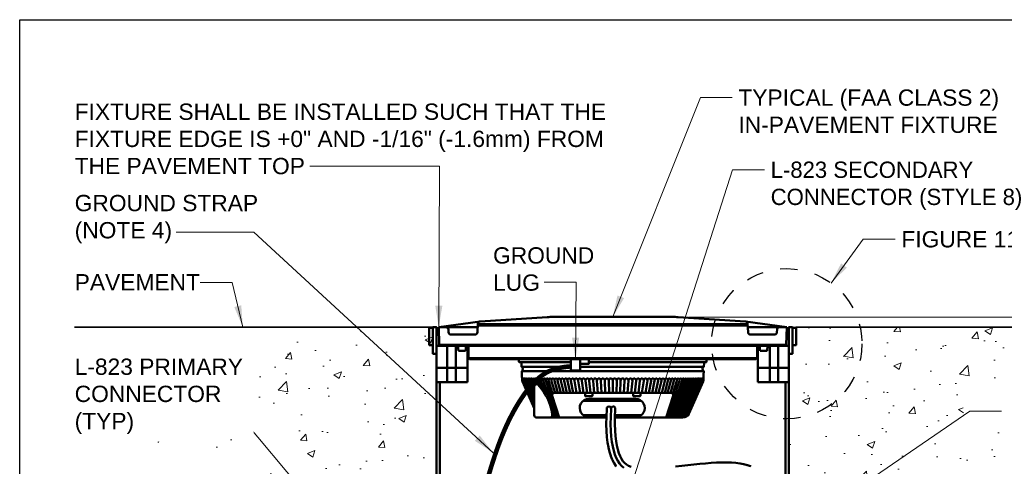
# Model space of a CAD drawing. Header units: inches. Extents: x 0 to 21.3, y 0 to 11.
# Tile 5 of 7: x 0 to 5.7, y 8.4 to 11. Entities that reach past the tile are written whole.
import ezdxf

# ---------------------------------------------------------------- set-up
doc = ezdxf.new("R2010")
doc.units = ezdxf.units.IN
doc.header["$LTSCALE"] = 0.375
doc.header["$MEASUREMENT"] = 0
doc.header["$PDSIZE"] = 2
doc.linetypes.add('HIDDEN2', pattern=[0.1875, 0.125, -0.0625])
doc.layers.get('DEFPOINTS').update_dxf_attribs({"linetype": 'CONTINUOUS', "lineweight": 30})
for name, color, linetype, lineweight in [('C-RUNW-SHLD', 6, 'CONTINUOUS', 35), ('E-AFLD-CIRC-SERS', 203, 'CONTINUOUS', 50), ('E-AFLD-LITE-RUNW', 203, 'CONTINUOUS', 50), ('E-GRND-EQUI', 83, 'CONTINUOUS', 50), ('G-ANNO-PATT', 252, 'CONTINUOUS', 18), ('S-SLAB-EDGE', 41, 'CONTINUOUS', 35)]:
    doc.layers.add(name, color=color, linetype=linetype, lineweight=lineweight)
for name, color, linetype in [('E-DETL-GRPH', 7, 'CONTINUOUS'), ('G-ANNO-DIMS', 7, 'CONTINUOUS'), ('G-ANNO-TEXT', 7, 'CONTINUOUS'), ('G-ANNO-TTLB', 7, 'CONTINUOUS')]:
    doc.layers.add(name, color=color, linetype=linetype)
doc.styles.add('01-E-BLDG-1_1', font='arial.ttf', dxfattribs={"height": 0.09375})
doc.dimstyles.new('01-E-BLDG-1_1', dxfattribs={"dimtxt": 0.09375, "dimasz": 0.125, "dimexe": 0.0625, "dimexo": 0.0625, "dimgap": 0.0625, "dimtad": 1, "dimdec": 4, "dimzin": 3, "dimdsep": 46, "dimlunit": 4, "dimtxsty": '01-E-BLDG-1_1', "dimcen": 0.0625, "dimclrd": 1, "dimclre": 1, "dimclrt": 256, "dimazin": 0, "dimtfac": 1, "dimtdec": 4, "dimtmove": 1, "dimatfit": 3, "dimfxl": 1, "dimfrac": 2, "dimtolj": 1, "dimtzin": 3, "dimlwd": 0, "dimlwe": 0, "dimarcsym": 0})
pattern_1 = [(50, (-0.77263, 0), (0.448288, -0.03922), [0.046875, -0.515625]), (355, (-0.77263, 0), (-0.08672, 0.47012), [0.0375, -0.4125]), (100.4514, (-0.73527, -0.00327), (0.361568, 0.4309), [0.039838, -0.438214]), (46.184, (-0.77263, 0.125), (0.667026, -0.10345), [0.070312, -0.773437]), (96.6356, (-0.71705, 0.1164), (0.584164, 0.608824), [0.059756, -0.65732]), (351.184, (-0.7726, 0.125), (0.584164, 0.608824), [0.05625, -0.61875]), (21, (-0.71013, 0.09375), (0.373067, -0.251637), [0.046875, -0.515625]), (326, (-0.71013, 0.09375), (0.152072, 0.453219), [0.0375, -0.4125]), (71.4514, (-0.67904, 0.0728), (0.525139, 0.201582), [0.039838, -0.438214]), (37.5, (-0.77263, 0), (0.0076, 0.2080587), [0, -0.4075, 0, -0.41875, 0, -0.4140625]), (7.5, (-0.77263, 0), (0.1644185, 0.2465073), [0, -0.23875, 0, -0.398125, 0, -0.1578125]), (327.5, (-0.912, 0), (0.333639, -0.0140968), [0, -0.15625, 0, -0.4875, 0, -0.646875]), (317.5, (-0.9745, 0), (0.3644914, 0.0625656), [0, -0.203125, 0, -0.32375, 0, -0.459375])]

# ---------------------------------------------------------------- blocks, each defined once
blk = doc.blocks.new('*D1')
at = {"layer": 'DEFPOINTS', "color": 0, "transparency": 16777216}
for p in [(3.7873, 9.2885), (6.7206, 9.2299), (6.9848, 9.2299)]:
    blk.add_point(p, dxfattribs=at)
at = {"layer": 'G-ANNO-DIMS', "color": 1, "lineweight": 0, "transparency": 16777216}
for p, q in [((6.9848, 10.3614), (6.9848, 9.2885)), ((6.9848, 9.4135), (6.9848, 9.5385)), ((3.8498, 9.2885), (7.0473, 9.2885)), ((6.9848, 9.2885), (6.9848, 9.2299)), ((6.9848, 9.2885), (6.9848, 9.2299)), ((6.7831, 9.2299), (7.0473, 9.2299)), ((6.9848, 9.1049), (6.9848, 8.9799))]:
    blk.add_line(p, q, dxfattribs=at)
at = {"layer": 'G-ANNO-DIMS', "color": 1, "transparency": 16777216}
for points in [[(6.964, 9.4135), (7.0057, 9.4135), (6.9848, 9.2885)], [(6.964, 9.1049), (7.0057, 9.1049), (6.9848, 9.2299)]]:
    blk.add_solid(points, dxfattribs=at)
at = {"layer": 'G-ANNO-DIMS', "transparency": 16777216, "insert": (6.9848, 9.9504), "char_height": 0.09375, "attachment_point": 5, "rotation": 90, "style": '01-E-BLDG-1_1'}
blk.add_mtext('\\A1;1/2" (13mm)\\PMAX', dxfattribs=at)

msp = doc.modelspace()

# ---------------------------------------------------------------- hatches: boundary and pattern name
at = {"layer": 'G-ANNO-PATT'}
h = msp.add_hatch(dxfattribs=at)
h.set_pattern_fill('AR-CONC', color=256, scale=0.0625, style=0)
h.set_pattern_definition(pattern_1)
edge = h.paths.add_edge_path()
edge.add_arc((2.37678, 8.29718), 0.02121, 360, 450)
edge.add_line((2.37678, 8.31838), (2.27075, 8.31838))
edge.add_line((2.27075, 8.31838), (2.27075, 8.382))
edge.add_line((2.27075, 8.382), (2.37678, 8.382))
edge.add_arc((2.37678, 8.40321), 0.02121, 270, 360)
edge.add_line((2.39798, 8.40321), (2.37584, 8.99638))
edge.add_line((2.37584, 8.99638), (2.37689, 9.2299))
edge.add_line((2.37689, 9.2299), (1.50487, 9.2299))
edge.add_line((1.50487, 9.2299), (1.37928, 9.05459))
edge.add_line((1.37928, 9.05459), (1.21108, 8.88287))
edge.add_line((1.21108, 8.88287), (1.50487, 8.54865))
edge.add_line((1.50487, 8.54865), (1.50487, 8.32443))
edge.add_line((1.50487, 8.32443), (1.24917, 8.60262))
edge.add_line((1.24917, 8.60262), (0.72465, 8.6194))
edge.add_line((0.72465, 8.6194), (1.19877, 8.28002))
edge.add_line((1.19877, 8.28002), (1.50487, 8.18299))
edge.add_line((1.50487, 8.18299), (1.50487, 7.75812))
edge.add_line((1.50487, 7.75812), (1.1899, 7.58145))
edge.add_line((1.1899, 7.58145), (1.50487, 7.16903))
edge.add_line((1.50487, 7.16903), (1.20421, 6.97617))
edge.add_line((1.20421, 6.97617), (1.49856, 6.78331))
edge.add_line((1.49856, 6.78331), (1.34212, 6.23377))
edge.add_line((1.34212, 6.23377), (1.29833, 6.04658))
edge.add_line((1.29833, 6.04658), (1.51118, 5.97464))
edge.add_line((1.51118, 5.97464), (1.50487, 5.97464))
edge.add_line((1.50487, 5.97464), (1.50487, 5.61475))
edge.add_line((1.50487, 5.61475), (2.36499, 5.61475))
edge.add_line((2.36499, 5.61475), (2.36499, 5.6464))
edge.add_arc((2.39798, 5.6464), 0.03299, 90, 180, ccw=False)
edge.add_line((2.39798, 5.67939), (2.39798, 8.29718))
h = msp.add_hatch(dxfattribs=at)
h.set_pattern_fill('AR-CONC', color=256, scale=0.0625, style=0)
h.set_pattern_definition(pattern_1)
edge = h.paths.add_edge_path()
edge.add_line((5.3161, 5.97464), (5.28374, 5.97464))
edge.add_line((5.28374, 5.97464), (5.56935, 5.99944))
edge.add_line((5.56935, 5.99944), (5.49285, 6.69767))
edge.add_line((5.49285, 6.69767), (5.47383, 7.04492))
edge.add_line((5.47383, 7.04492), (5.70291, 7.0591))
edge.add_line((5.70291, 7.0591), (5.70696, 7.3973))
edge.add_line((5.70696, 7.3973), (5.44139, 7.39123))
edge.add_line((5.44139, 7.39123), (5.40704, 7.5194))
edge.add_line((5.40704, 7.5194), (6.65607, 7.56598))
edge.add_line((6.65607, 7.56598), (6.71539, 7.76825))
edge.add_line((6.71539, 7.76825), (5.6997, 7.77322))
edge.add_line((5.6997, 7.77322), (5.67445, 8.21401))
edge.add_line((5.67445, 8.21401), (5.38789, 8.12943))
edge.add_line((5.38789, 8.12943), (5.37767, 8.28868))
edge.add_line((5.37767, 8.28868), (5.37223, 8.37616))
edge.add_line((5.37223, 8.37616), (6.82442, 8.40109))
edge.add_line((6.82442, 8.40109), (6.80518, 8.63814))
edge.add_line((6.80518, 8.63814), (5.43159, 8.64311))
edge.add_line((5.43159, 8.64311), (5.42448, 8.80665))
edge.add_line((5.42448, 8.80665), (6.74372, 8.88717))
edge.add_line((6.74372, 8.88717), (6.72065, 9.2299))
edge.add_line((6.72065, 9.2299), (5.31393, 9.2299))
edge.add_line((5.31393, 9.2299), (4.44418, 9.2299))
edge.add_line((4.44418, 9.2299), (4.42308, 8.99712))
edge.add_line((4.42308, 8.99712), (4.42308, 8.40321))
edge.add_arc((4.44429, 8.40321), 0.02121, 180, 270)
edge.add_line((4.44429, 8.382), (4.55032, 8.382))
edge.add_line((4.55032, 8.382), (4.55032, 8.31838))
edge.add_line((4.55032, 8.31838), (4.44429, 8.31838))
edge.add_arc((4.44429, 8.29718), 0.02121, 90, 180)
edge.add_line((4.42308, 8.29718), (4.42298, 5.67939))
edge.add_arc((4.42298, 5.6464), 0.03299, 0, 90, ccw=False)
edge.add_line((4.45597, 5.6464), (4.45597, 5.61475))
edge.add_line((4.45597, 5.61475), (5.3161, 5.61475))
edge.add_line((5.3161, 5.61475), (5.3161, 5.97464))

# ---------------------------------------------------------------- linework, layer by layer
at = {"layer": 'C-RUNW-SHLD'}
for p, q in [((2.39798, 9.2299), (0.31615, 9.2299)), ((6.72065, 9.2299), (4.46527, 9.2299))]:
    msp.add_line(p, q, dxfattribs=at)
at = {"layer": 'E-AFLD-CIRC-SERS'}
for p, q in [((3.39873, 8.71361), (3.40058, 8.76034)), ((3.39843, 8.67164), (3.39873, 8.71361)), ((3.39958, 8.63405), (3.39843, 8.67164)), ((3.40206, 8.60044), (3.39958, 8.63405)), ((3.40576, 8.57042), (3.40206, 8.60044)), ((3.41057, 8.5436), (3.40576, 8.57042)), ((3.41638, 8.51958), (3.41057, 8.5436)), ((3.42307, 8.49799), (3.41638, 8.51958)), ((3.43061, 8.47848), (3.42307, 8.49799)), ((3.43921, 8.46098), (3.43061, 8.47848)), ((3.44916, 8.44549), (3.43921, 8.46098)), ((3.46073, 8.43199), (3.44916, 8.44549)), ((3.47422, 8.42047), (3.46073, 8.43199))]:
    msp.add_line(p, q, dxfattribs=at)
for points in [[(3.4303, 8.42932, -0.0345451), (3.42825, 8.43207), (3.41831, 8.44756, -0.0284703), (3.41692, 8.45002), (3.40832, 8.46752, -0.0220351), (3.40744, 8.46952), (3.3999, 8.48903, -0.0170266), (3.39935, 8.49063), (3.39265, 8.51223, -0.0158328), (3.39223, 8.51374), (3.38642, 8.53776, -0.0149731), (3.38612, 8.53921), (3.38131, 8.56603, -0.0137036), (3.38111, 8.56738), (3.37741, 8.5974, -0.0122512), (3.37729, 8.59861), (3.37481, 8.63222, -0.0107789), (3.37475, 8.63329), (3.37361, 8.67088, -0.0093872), (3.37359, 8.67182), (3.37389, 8.71378, -0.0081269), (3.37391, 8.71459), (3.37576, 8.76133)], [(4.20441, 8.42964, 0.0255884), (4.20207, 8.43063), (4.18535, 8.43668, 0.0216766), (4.1833, 8.43732), (4.16476, 8.44226, 0.0182576), (4.16299, 8.44266), (4.14264, 8.44652, 0.015363), (4.14113, 8.44676), (4.11898, 8.44957, 0.0129515), (4.1177, 8.4497), (4.09375, 8.45147, 0.0109558), (4.09266, 8.45153), (4.06692, 8.45231, 0.0093052), (4.066, 8.45232), (4.03847, 8.45213, 0.0077909), (4.0377, 8.45212), (4.00844, 8.451, 0.0060361), (4.00784, 8.45097), (3.97704, 8.44905, 0.004527), (3.97659, 8.44902), (3.94449, 8.44644, 0.0032978), (3.94416, 8.44641), (3.91099, 8.4433, 0.0022585), (3.91077, 8.44328), (3.87677, 8.43978, 0.0013447), (3.87663, 8.43977), (3.84203, 8.43602, 0.0005077), (3.84198, 8.43601), (3.80703, 8.43215), (3.77202, 8.42833)]]:
    msp.add_lwpolyline(points, format="xyb", dxfattribs=at)
msp.add_lwpolyline([(3.51612, 8.42691), (3.50121, 8.43313), (3.48883, 8.44066), (3.47833, 8.44963), (3.46913, 8.46035), (3.46088, 8.47321), (3.45339, 8.48845), (3.44655, 8.50615), (3.44033, 8.52619), (3.43489, 8.54871), (3.43033, 8.57413), (3.42679, 8.60287), (3.42439, 8.63534), (3.42328, 8.67193), (3.42357, 8.71303), (3.4254, 8.75936)], dxfattribs=at)
for centre, radius, start, end in [((3.38819, 8.7613), 0.01243, 355.58544, 179.88147), ((3.41313, 8.76183), 0.01252, 348.63669, 182.41601)]:
    msp.add_arc(centre, radius, start, end, dxfattribs=at)
at = {"layer": 'E-AFLD-LITE-RUNW'}
for p, q in [((3.03381, 9.28853), (2.64757, 9.26372)), ((3.05068, 9.28908), (3.77039, 9.28908)), ((3.78725, 9.28853), (4.17349, 9.26372)), ((2.40974, 9.2299), (2.64757, 9.26372)), ((2.4129, 9.12896), (2.40974, 9.2299)), ((2.40974, 9.2299), (2.45212, 9.2299)), ((2.45212, 9.2299), (2.63397, 9.2299)), ((2.63508, 9.25108), (2.63245, 9.2008)), ((2.63454, 9.24077), (4.18652, 9.24077)), ((2.63489, 9.24732), (4.18618, 9.24732)), ((4.41132, 9.2299), (4.17349, 9.26372)), ((4.18598, 9.25108), (4.18862, 9.2008)), ((4.36894, 9.2299), (4.18709, 9.2299)), ((4.41132, 9.2299), (4.36894, 9.2299)), ((4.40817, 9.12896), (4.41132, 9.2299)), ((2.46546, 9.21723), (2.46633, 9.2008)), ((2.61911, 9.18814), (2.47967, 9.18814)), ((4.20196, 9.18814), (4.3414, 9.18814)), ((4.3556, 9.21723), (4.35474, 9.2008)), ((2.39798, 9.12239), (2.57544, 9.12239)), ((2.39798, 8.99712), (2.39798, 9.12239)), ((2.4129, 9.12896), (4.40817, 9.12896)), ((2.41968, 9.12239), (2.4129, 9.12896)), ((2.5738, 9.12239), (2.41968, 9.12239)), ((2.45878, 8.99712), (2.45878, 9.12239)), ((2.50759, 8.99712), (2.50759, 9.12239)), ((2.52325, 9.09483), (2.51986, 9.12239)), ((2.56333, 9.09483), (2.56672, 9.12239)), ((4.24727, 9.12239), (2.5738, 9.12239)), ((2.57544, 8.99712), (2.57544, 9.12239)), ((4.24562, 9.12239), (4.42308, 9.12239)), ((4.24562, 8.99712), (4.24562, 9.12239)), ((4.24727, 9.12239), (4.40139, 9.12239)), ((4.25773, 9.09483), (4.25435, 9.12239)), ((4.29782, 9.09483), (4.3012, 9.12239)), ((4.31348, 8.99712), (4.31348, 9.12239)), ((4.36229, 8.99712), (4.36229, 9.12239)), ((4.40139, 9.12239), (4.40817, 9.12896)), ((2.52325, 9.09483), (2.56333, 9.09483)), ((2.58037, 9.05236), (2.58037, 9.11581)), ((4.24069, 9.05236), (4.24069, 9.11581)), ((4.25773, 9.09483), (4.29782, 9.09483)), ((4.42308, 9.07792), (4.42308, 8.99712)), ((2.58037, 9.05236), (4.24069, 9.05236)), ((2.58695, 9.04578), (2.58037, 9.05236)), ((4.23412, 9.04578), (2.58695, 9.04578)), ((2.87141, 9.03094), (2.87087, 9.04578)), ((2.88197, 9.02935), (2.87305, 9.02935)), ((3.16977, 9.02935), (2.88197, 9.02935)), ((2.8861, 9.0021), (2.88526, 9.02618)), ((3.93909, 9.02935), (3.27357, 9.02935)), ((3.93497, 9.0021), (3.93581, 9.02618)), ((3.93909, 9.02935), (3.94802, 9.02935)), ((3.94966, 9.03094), (3.95019, 9.04578)), ((4.23412, 9.04578), (4.24069, 9.05236)), ((2.57544, 8.99712), (2.39798, 8.99712)), ((2.39798, 8.91361), (2.39798, 8.99712)), ((2.39798, 8.99712), (2.57544, 8.99712)), ((2.45878, 8.91361), (2.45878, 8.99712)), ((2.50759, 8.91361), (2.50759, 8.99712)), ((2.57544, 8.91361), (2.57544, 8.99712)), ((3.16977, 9.0021), (2.8861, 9.0021)), ((2.8877, 8.95616), (2.88694, 8.97806)), ((3.93413, 8.97806), (2.88694, 8.97806)), ((2.8877, 8.95616), (2.88945, 8.92398)), ((3.93497, 9.0021), (3.22262, 9.0021)), ((3.93336, 8.95616), (3.93161, 8.92398)), ((3.93336, 8.95616), (3.93413, 8.97806)), ((4.24562, 8.91361), (4.24562, 8.99712)), ((4.24562, 8.99712), (4.42308, 8.99712)), ((4.31348, 8.91361), (4.31348, 8.99712)), ((4.36229, 8.91361), (4.36229, 8.99712)), ((4.42308, 8.99712), (4.42308, 8.91361)), ((2.57544, 8.91361), (2.39798, 8.91361)), ((2.4341, 8.91361), (2.43452, 8.91403)), ((2.89113, 8.91702), (2.95941, 8.76366)), ((2.89134, 8.92085), (2.95941, 8.76741)), ((2.95941, 8.7724), (2.89388, 8.92085)), ((2.89734, 8.92085), (2.95941, 8.77929)), ((2.95941, 8.78826), (2.90177, 8.92085)), ((2.90718, 8.92085), (2.95941, 8.7994)), ((2.95941, 8.81283), (2.91354, 8.92085)), ((2.92085, 8.92085), (2.95941, 8.82869)), ((2.95941, 8.84714), (2.92909, 8.92085)), ((2.93825, 8.92085), (2.95941, 8.86841)), ((2.9483, 8.92085), (2.95941, 8.89273)), ((2.96016, 8.91847), (2.95924, 8.92085)), ((2.96016, 8.91847), (2.96725, 8.90086)), ((2.97103, 8.92085), (2.97193, 8.91847)), ((2.97193, 8.91847), (2.97894, 8.90032)), ((2.98453, 8.91847), (2.98366, 8.92085)), ((2.98453, 8.91847), (3.00159, 8.87539)), ((2.99711, 8.92085), (2.99795, 8.91847)), ((2.99795, 8.91847), (3.02611, 8.83874)), ((3.01215, 8.91847), (3.01134, 8.92085)), ((3.0831, 8.71044), (3.01215, 8.91847)), ((3.02633, 8.92085), (3.02711, 8.91847)), ((3.02711, 8.91847), (3.0954, 8.71044)), ((3.06491, 8.84826), (3.04205, 8.92085)), ((3.0428, 8.91847), (3.04205, 8.92085)), ((3.05848, 8.92085), (3.05919, 8.91847)), ((3.05919, 8.91847), (3.07885, 8.85311)), ((3.09495, 8.85313), (3.07557, 8.92085)), ((3.0933, 8.92085), (3.11166, 8.85313)), ((3.12893, 8.85313), (3.11164, 8.92085)), ((3.13054, 8.92085), (3.14674, 8.85313)), ((3.16512, 8.85284), (3.14998, 8.92085)), ((3.16991, 8.92085), (3.18383, 8.85313)), ((3.20305, 8.85313), (3.1903, 8.92085)), ((3.21111, 8.92085), (3.22265, 8.85313)), ((3.24262, 8.85313), (3.2323, 8.92085)), ((3.25383, 8.92085), (3.26291, 8.85303)), ((3.28346, 8.85313), (3.27566, 8.92085)), ((3.29774, 8.92085), (3.30427, 8.85313)), ((3.32528, 8.85313), (3.32004, 8.92085)), ((3.34251, 8.92085), (3.34645, 8.85313)), ((3.36774, 8.85313), (3.36511, 8.92085)), ((3.3878, 8.92085), (3.38912, 8.85313)), ((3.41053, 8.85707), (3.41053, 8.92085)), ((3.43326, 8.92085), (3.43195, 8.85313)), ((3.45332, 8.85313), (3.45595, 8.92085)), ((3.47855, 8.92085), (3.47462, 8.85313)), ((3.49579, 8.85313), (3.50102, 8.92085)), ((3.52332, 8.92085), (3.51679, 8.85313)), ((3.5376, 8.85313), (3.54541, 8.92085)), ((3.56723, 8.92085), (3.55815, 8.85303)), ((3.57845, 8.85313), (3.58876, 8.92085)), ((3.60995, 8.92085), (3.59841, 8.85313)), ((3.61802, 8.85313), (3.63076, 8.92085)), ((3.65115, 8.92085), (3.63723, 8.85313)), ((3.65595, 8.85284), (3.67109, 8.92085)), ((3.69053, 8.92085), (3.67432, 8.85313)), ((3.69213, 8.85313), (3.70943, 8.92085)), ((3.72776, 8.92085), (3.70941, 8.85313)), ((3.79474, 8.92085), (3.72566, 8.71044)), ((3.72611, 8.85313), (3.7455, 8.92085)), ((3.73796, 8.71044), (3.80973, 8.92085)), ((3.76259, 8.92085), (3.74221, 8.85311)), ((3.82396, 8.92085), (3.74963, 8.71044)), ((3.75616, 8.84826), (3.77901, 8.92085)), ((3.76066, 8.71044), (3.8374, 8.92085)), ((3.85003, 8.92085), (3.77102, 8.71044)), ((3.7807, 8.71044), (3.86183, 8.92085)), ((3.87276, 8.92085), (3.78966, 8.71044)), ((3.88282, 8.92085), (3.79791, 8.71044)), ((3.80542, 8.71044), (3.89198, 8.92085)), ((3.90022, 8.92085), (3.81218, 8.71044)), ((3.81826, 8.71064), (3.90752, 8.92085)), ((3.91389, 8.92085), (3.82394, 8.7117)), ((3.82919, 8.71357), (3.91929, 8.92085)), ((3.92373, 8.92085), (3.83397, 8.71614)), ((3.83823, 8.71933), (3.92719, 8.92085)), ((3.92972, 8.92085), (3.84204, 8.7232)), ((3.92994, 8.91702), (3.84751, 8.73189)), ((4.42308, 8.91361), (4.24562, 8.91361)), ((2.95941, 8.88882), (2.95941, 8.76366)), ((3.10283, 8.71044), (3.0626, 8.83596)), ((3.07512, 8.85313), (3.41053, 8.85313)), ((3.2514, 8.83504), (3.2514, 8.84819)), ((3.38775, 8.85313), (3.29349, 8.85313)), ((3.29349, 8.83504), (3.29349, 8.84819)), ((3.41053, 8.85313), (3.74595, 8.85313)), ((3.52758, 8.83504), (3.52758, 8.84819)), ((3.74595, 8.85313), (3.56966, 8.85313)), ((3.56966, 8.83504), (3.56966, 8.84819)), ((3.71824, 8.71044), (3.75847, 8.83596)), ((3.5746, 8.80704), (3.24122, 8.80704)), ((3.25305, 8.8334), (3.29184, 8.8334)), ((3.27311, 8.81781), (3.54271, 8.81781)), ((3.52922, 8.8334), (3.56802, 8.8334)), ((2.95941, 8.76366), (2.95941, 8.72359)), ((3.06063, 8.74102), (3.07143, 8.71044)), ((3.37426, 8.72337), (3.24122, 8.72337)), ((3.5746, 8.72337), (3.42398, 8.72337)), ((2.97256, 8.71044), (3.00659, 8.71044)), ((3.00659, 8.71044), (3.37387, 8.71044)), ((3.27311, 8.7126), (3.37391, 8.7126)), ((3.42355, 8.7126), (3.54271, 8.7126)), ((3.42355, 8.71044), (3.81447, 8.71044))]:
    msp.add_line(p, q, dxfattribs=at)
for points in [[(2.37689, 9.2299), (2.37689, 9.12706), (2.35579, 9.12706), (2.35579, 9.2299)], [(4.44418, 9.2299), (4.44418, 9.12706), (4.46527, 9.12706), (4.46527, 9.2299)]]:
    msp.add_lwpolyline(points, dxfattribs=at)
for points in [[(2.39798, 9.07792), (2.37689, 9.07792), (2.37689, 9.2299), (2.39798, 9.2299)], [(4.42308, 9.07792), (4.44418, 9.07792), (4.44418, 9.2299), (4.42308, 9.2299)], [(3.22262, 9.04578), (3.22262, 8.98154), (3.16977, 8.98154), (3.16977, 9.04578)], [(3.22262, 9.04578), (3.22262, 9.02013), (3.27357, 9.02013), (3.27357, 9.04578)], [(2.39823, 5.65711), (2.39798, 8.91361), (2.41648, 8.91361), (2.41672, 5.65711)], [(4.42308, 5.6464), (4.42308, 8.91361), (4.40459, 8.91361), (4.40459, 5.6464)]]:
    msp.add_lwpolyline(points, close=True, dxfattribs=at)
for points in [[(2.89134, 8.92085, -0.0088007), (2.89145, 8.92703, -0.0124042), (2.89172, 8.9314, -0.0294156), (2.89231, 8.93552, -0.3560878), (2.89261, 8.93577, -0.3560878), (2.89291, 8.93552, -0.0294156), (2.89351, 8.9314, -0.0124042), (2.89377, 8.92703, -0.0088007), (2.89388, 8.92085, -0.0088007)], [(2.89388, 8.92085, -0.0119981), (2.89403, 8.92702, -0.0168621), (2.89439, 8.9314, -0.0393964), (2.89518, 8.93544, -0.3363521), (2.89561, 8.93577, -0.3363521), (2.89604, 8.93544, -0.0393964), (2.89683, 8.9314, -0.0168621), (2.89719, 8.92702, -0.0119981), (2.89734, 8.92085, -0.0119981)], [(2.89734, 8.92085, -0.0153798), (2.89753, 8.92702, -0.0215285), (2.89799, 8.9314, -0.0493004), (2.89898, 8.93537, -0.316511), (2.89956, 8.93577, -0.316511), (2.90013, 8.93537, -0.0493004), (2.90112, 8.9314, -0.0215285), (2.90158, 8.92702, -0.0153798), (2.90177, 8.92085, -0.0153798)], [(2.90177, 8.92085, -0.0187271), (2.902, 8.92701, -0.0260857), (2.90257, 8.9314, -0.0583357), (2.90375, 8.9353, -0.2980042), (2.90448, 8.93577, -0.2980042), (2.9052, 8.9353, -0.0583357), (2.90639, 8.9314, -0.0260857), (2.90695, 8.92701, -0.0187271), (2.90718, 8.92085, -0.0187271)], [(2.90718, 8.92085, -0.0220326), (2.90745, 8.927, -0.0305142), (2.90811, 8.9314, -0.0664403), (2.90948, 8.93523, -0.2808778), (2.91036, 8.93577, -0.2808778), (2.91124, 8.93523, -0.0664403), (2.91261, 8.9314, -0.0305142), (2.91327, 8.927, -0.0220326), (2.91354, 8.92085, -0.0220326)], [(2.91354, 8.92085, -0.0252893), (2.91385, 8.92699, -0.0347967), (2.91461, 8.9314, -0.0735987), (2.91615, 8.93517, -0.265129), (2.91719, 8.93577, -0.265129), (2.91824, 8.93517, -0.0735987), (2.91978, 8.9314, -0.0347967), (2.92054, 8.92699, -0.0252893), (2.92085, 8.92085, -0.0252893)], [(2.92085, 8.92085, -0.0284902), (2.9212, 8.92698, -0.0389186), (2.92206, 8.9314, -0.0798322), (2.92376, 8.93512, -0.2507181), (2.92497, 8.93577, -0.2507181), (2.92618, 8.93512, -0.0798322), (2.92788, 8.9314, -0.0389186), (2.92874, 8.92698, -0.0284902), (2.92909, 8.92085, -0.0284902)], [(2.92909, 8.92085, -0.0316287), (2.92948, 8.92697, -0.042868), (2.93043, 8.9314, -0.0851893), (2.93229, 8.93507, -0.2375794), (2.93367, 8.93577, -0.2375794), (2.93505, 8.93507, -0.0851893), (2.9369, 8.9314, -0.042868), (2.93786, 8.92697, -0.0316287), (2.93825, 8.92085, -0.0316287)], [(2.93825, 8.92085, -0.0346985), (2.93867, 8.92696, -0.0466355), (2.93972, 8.9314, -0.0897363), (2.94172, 8.93503, -0.2256322), (2.94327, 8.93577, -0.2256322), (2.94483, 8.93503, -0.0897363), (2.94683, 8.9314, -0.0466355), (2.94788, 8.92696, -0.0346985), (2.9483, 8.92085, -0.0346985)], [(2.9483, 8.92085, -0.0376933), (2.94876, 8.92695, -0.0502146), (2.9499, 8.9314, -0.0935493), (2.95205, 8.93499, -0.2147878), (2.95377, 8.93577, -0.2147878), (2.95549, 8.93499, -0.0935493), (2.95764, 8.9314, -0.0502146), (2.95878, 8.92695, -0.0376933), (2.95924, 8.92085, -0.0376933)], [(2.95924, 8.92085, -0.0406075), (2.95973, 8.92694, -0.0536008), (2.96096, 8.9314, -0.0967079), (2.96324, 8.93496, -0.2049558), (2.96513, 8.93577, -0.2049558), (2.96703, 8.93496, -0.0967079), (2.9693, 8.9314, -0.0536008), (2.97054, 8.92694, -0.0406075), (2.97103, 8.92085, -0.0406075)], [(2.97103, 8.92085, -0.0434356), (2.97156, 8.92692, -0.0567923), (2.97288, 8.9314, -0.0992913), (2.97529, 8.93493, -0.1960478), (2.97735, 8.93577, -0.1960478), (2.97941, 8.93493, -0.0992913), (2.98181, 8.9314, -0.0567923), (2.98314, 8.92692, -0.0434356), (2.98366, 8.92085, -0.0434356)], [(2.98366, 8.92085, -0.0461724), (2.98422, 8.92691, -0.0597888), (2.98563, 8.9314, -0.1013752), (2.98816, 8.9349, -0.1879801), (2.99039, 8.93577, -0.1879801), (2.99261, 8.9349, -0.1013752), (2.99514, 8.9314, -0.0597888), (2.99655, 8.92691, -0.0461724), (2.99711, 8.92085, -0.0461724)], [(2.99711, 8.92085, -0.048813), (2.9977, 8.9269, -0.0625922), (2.99919, 8.9314, -0.1030298), (3.00184, 8.93488, -0.1806749), (3.00422, 8.93577, -0.1806749), (3.00661, 8.93488, -0.1030298), (3.00925, 8.9314, -0.0625922), (3.01075, 8.9269, -0.048813), (3.01134, 8.92085, -0.048813)], [(3.01134, 8.92085, -0.051353), (3.01196, 8.92688, -0.0652054), (3.01353, 8.9314, -0.1043191), (3.01629, 8.93486, -0.1740613), (3.01883, 8.93577, -0.1740613), (3.02138, 8.93486, -0.1043191), (3.02413, 8.9314, -0.0652054), (3.02571, 8.92688, -0.051353), (3.02633, 8.92085, -0.051353)], [(3.02633, 8.92085, -0.0537882), (3.02698, 8.92687, -0.0676329), (3.02863, 8.9314, -0.1053006), (3.0315, 8.93484, -0.168075), (3.03419, 8.93577, -0.168075), (3.03688, 8.93484, -0.1053006), (3.03975, 8.9314, -0.0676329), (3.0414, 8.92687, -0.0537882), (3.04205, 8.92085, -0.0537882)], [(3.04205, 8.92085, -0.0561146), (3.04273, 8.92686, -0.0698799), (3.04446, 8.9314, -0.1060252), (3.04742, 8.93482, -0.1626584), (3.05026, 8.93577, -0.1626584), (3.0531, 8.93482, -0.1060252), (3.05607, 8.9314, -0.0698799), (3.0578, 8.92686, -0.0561146), (3.05848, 8.92085, -0.0561146)], [(3.05848, 8.92085, -0.0583288), (3.05918, 8.92685, -0.0719524), (3.06098, 8.9314, -0.1065376), (3.06404, 8.9348, -0.15776), (3.06702, 8.93577, -0.15776), (3.07, 8.9348, -0.1065376), (3.07307, 8.9314, -0.0719524), (3.07487, 8.92685, -0.0583288), (3.07557, 8.92085, -0.0583288)], [(3.07557, 8.92085, -0.0604274), (3.07629, 8.92683, -0.073857), (3.07817, 8.9314, -0.1068768), (3.08132, 8.93479, -0.1533344), (3.08443, 8.93577, -0.1533344), (3.08755, 8.93479, -0.1068768), (3.0907, 8.9314, -0.073857), (3.09258, 8.92683, -0.0604274), (3.0933, 8.92085, -0.0604274)], [(3.0933, 8.92085, -0.0624074), (3.09405, 8.92682, -0.0756004), (3.09599, 8.9314, -0.1070765), (3.09922, 8.93478, -0.1493411), (3.10247, 8.93577, -0.1493411), (3.10571, 8.93478, -0.1070765), (3.10895, 8.9314, -0.0756004), (3.11089, 8.92682, -0.0624074), (3.11164, 8.92085, -0.0624074)], [(3.11164, 8.92085, -0.0642663), (3.1124, 8.92681, -0.0771898), (3.1144, 8.9314, -0.1071659), (3.11772, 8.93477, -0.1457446), (3.12109, 8.93577, -0.1457446), (3.12445, 8.93477, -0.1071659), (3.12777, 8.9314, -0.0771898), (3.12977, 8.92681, -0.0642663), (3.13054, 8.92085, -0.0642663)], [(3.13054, 8.92085, -0.0660014), (3.13133, 8.9268, -0.0786319), (3.13339, 8.9314, -0.1071699), (3.13678, 8.93476, -0.1425137), (3.14026, 8.93577, -0.1425137), (3.14374, 8.93476, -0.1071699), (3.14713, 8.9314, -0.0786319), (3.14919, 8.9268, -0.0660014), (3.14998, 8.92085, -0.0660014)], [(3.14998, 8.92085, -0.0676106), (3.15078, 8.92679, -0.0799336), (3.1529, 8.9314, -0.10711), (3.15636, 8.93475, -0.1396208), (3.15994, 8.93577, -0.1396208), (3.16353, 8.93475, -0.10711), (3.16699, 8.9314, -0.0799336), (3.1691, 8.92679, -0.0676106), (3.16991, 8.92085, -0.0676106)], [(3.16991, 8.92085, -0.069092), (3.17073, 8.92678, -0.0811017), (3.1729, 8.9314, -0.1070042), (3.17643, 8.93474, -0.137042), (3.18011, 8.93577, -0.137042), (3.18379, 8.93474, -0.1070042), (3.18732, 8.9314, -0.0811017), (3.18948, 8.92678, -0.069092), (3.1903, 8.92085, -0.069092)], [(3.1903, 8.92085, -0.0704438), (3.19114, 8.92677, -0.0821422), (3.19335, 8.9314, -0.1068679), (3.19694, 8.93473, -0.1347564), (3.20071, 8.93577, -0.1347564), (3.20448, 8.93473, -0.1068679), (3.20806, 8.9314, -0.0821422), (3.21027, 8.92677, -0.0704438), (3.21111, 8.92085, -0.0704438)], [(3.21111, 8.92085, -0.0716645), (3.21196, 8.92676, -0.0830611), (3.21422, 8.9314, -0.1067142), (3.21786, 8.93473, -0.1327458), (3.22171, 8.93577, -0.1327458), (3.22556, 8.93473, -0.1067142), (3.2292, 8.9314, -0.0830611), (3.23145, 8.92676, -0.0716645), (3.2323, 8.92085, -0.0716645)], [(3.2323, 8.92085, -0.0727527), (3.23316, 8.92675, -0.0838637), (3.23545, 8.9314, -0.1065539), (3.23914, 8.93472, -0.1309947), (3.24307, 8.93577, -0.1309947), (3.24699, 8.93472, -0.1065539), (3.25068, 8.9314, -0.0838637), (3.25297, 8.92675, -0.0727527), (3.25383, 8.92085, -0.0727527)], [(3.25383, 8.92085, -0.0737072), (3.2547, 8.92675, -0.084555), (3.25703, 8.9314, -0.1063961), (3.26076, 8.93472, -0.1294897), (3.26475, 8.93577, -0.1294897), (3.26873, 8.93472, -0.1063961), (3.27246, 8.9314, -0.084555), (3.27479, 8.92675, -0.0737072), (3.27566, 8.92085, -0.0737072)], [(3.27566, 8.92085, -0.0745272), (3.27654, 8.92674, -0.0851394), (3.27889, 8.9314, -0.1062483), (3.28266, 8.93472, -0.1282195), (3.2867, 8.93577, -0.1282195), (3.29074, 8.93472, -0.1062483), (3.29451, 8.9314, -0.0851394), (3.29686, 8.92674, -0.0745272), (3.29774, 8.92085, -0.0745272)], [(3.29774, 8.92085, -0.0752117), (3.29863, 8.92674, -0.0856205), (3.30101, 8.9314, -0.1061166), (3.3048, 8.93471, -0.1271747), (3.30889, 8.93577, -0.1271747), (3.31298, 8.93471, -0.1061166), (3.31678, 8.9314, -0.0856205), (3.31915, 8.92674, -0.0752117), (3.32004, 8.92085, -0.0752117)], [(3.32004, 8.92085, -0.0757601), (3.32094, 8.92673, -0.0860015), (3.32333, 8.9314, -0.1060057), (3.32715, 8.93471, -0.1263478), (3.33128, 8.93577, -0.1263478), (3.3354, 8.93471, -0.1060057), (3.33922, 8.9314, -0.0860015), (3.34162, 8.92673, -0.0757601), (3.34251, 8.92085, -0.0757601)], [(3.34251, 8.92085, -0.0761718), (3.34341, 8.92673, -0.086285), (3.34582, 8.9314, -0.1059194), (3.34966, 8.93471, -0.1257326), (3.35381, 8.93577, -0.1257326), (3.35797, 8.93471, -0.1059194), (3.3618, 8.9314, -0.086285), (3.36421, 8.92673, -0.0761718), (3.36511, 8.92085, -0.0761718)], [(3.36511, 8.92085, -0.0764465), (3.36602, 8.92673, -0.086473), (3.36844, 8.9314, -0.1058604), (3.37229, 8.93471, -0.125325), (3.37646, 8.93577, -0.125325), (3.38063, 8.93471, -0.1058604), (3.38448, 8.9314, -0.086473), (3.3869, 8.92673, -0.0764465), (3.3878, 8.92085, -0.0764465)], [(3.3878, 8.92085, -0.076584), (3.38871, 8.92673, -0.0865666), (3.39113, 8.9314, -0.1058304), (3.39499, 8.93471, -0.1251219), (3.39917, 8.93577, -0.1251219), (3.40335, 8.93471, -0.1058304), (3.4072, 8.9314, -0.0865666), (3.40963, 8.92673, -0.076584), (3.41053, 8.92085, -0.076584)], [(3.43326, 8.92085, 0.076584), (3.43236, 8.92673, 0.0865666), (3.42993, 8.9314, 0.1058304), (3.42608, 8.93471, 0.1251219), (3.4219, 8.93577, 0.1251219), (3.41772, 8.93471, 0.1058304), (3.41386, 8.9314, 0.0865666), (3.41144, 8.92673, 0.076584), (3.41053, 8.92085, 0.076584)], [(3.45595, 8.92085, 0.0764465), (3.45505, 8.92673, 0.086473), (3.45263, 8.9314, 0.1058604), (3.44878, 8.93471, 0.125325), (3.44461, 8.93577, 0.125325), (3.44043, 8.93471, 0.1058604), (3.43659, 8.9314, 0.086473), (3.43417, 8.92673, 0.0764465), (3.43326, 8.92085, 0.0764465)], [(3.47855, 8.92085, 0.0761718), (3.47765, 8.92673, 0.086285), (3.47524, 8.9314, 0.1059194), (3.4714, 8.93471, 0.1257326), (3.46725, 8.93577, 0.1257326), (3.4631, 8.93471, 0.1059194), (3.45926, 8.9314, 0.086285), (3.45685, 8.92673, 0.0761718), (3.45595, 8.92085, 0.0761718)], [(3.50102, 8.92085, 0.0757601), (3.50013, 8.92673, 0.0860015), (3.49773, 8.9314, 0.1060057), (3.49391, 8.93471, 0.1263478), (3.48979, 8.93577, 0.1263478), (3.48566, 8.93471, 0.1060057), (3.48184, 8.9314, 0.0860015), (3.47945, 8.92673, 0.0757601), (3.47855, 8.92085, 0.0757601)], [(3.52332, 8.92085, 0.0752117), (3.52243, 8.92674, 0.0856205), (3.52006, 8.9314, 0.1061166), (3.51626, 8.93471, 0.1271747), (3.51217, 8.93577, 0.1271747), (3.50808, 8.93471, 0.1061166), (3.50429, 8.9314, 0.0856205), (3.50191, 8.92674, 0.0752117), (3.50102, 8.92085, 0.0752117)], [(3.54541, 8.92085, 0.0745272), (3.54452, 8.92674, 0.0851394), (3.54217, 8.9314, 0.1062483), (3.53841, 8.93472, 0.1282195), (3.53436, 8.93577, 0.1282195), (3.53032, 8.93472, 0.1062483), (3.52656, 8.9314, 0.0851394), (3.5242, 8.92674, 0.0745272), (3.52332, 8.92085, 0.0745272)], [(3.56723, 8.92085, 0.0737072), (3.56636, 8.92675, 0.084555), (3.56404, 8.9314, 0.1063961), (3.56031, 8.93472, 0.1294897), (3.55632, 8.93577, 0.1294897), (3.55233, 8.93472, 0.1063961), (3.5486, 8.9314, 0.084555), (3.54628, 8.92675, 0.0737072), (3.54541, 8.92085, 0.0737072)], [(3.58876, 8.92085, 0.0727527), (3.5879, 8.92675, 0.0838637), (3.58561, 8.9314, 0.1065539), (3.58192, 8.93472, 0.1309947), (3.578, 8.93577, 0.1309947), (3.57407, 8.93472, 0.1065539), (3.57039, 8.9314, 0.0838637), (3.5681, 8.92675, 0.0727527), (3.56723, 8.92085, 0.0727527)], [(3.60995, 8.92085, 0.0716645), (3.6091, 8.92676, 0.0830611), (3.60685, 8.9314, 0.1067142), (3.60321, 8.93473, 0.1327458), (3.59936, 8.93577, 0.1327458), (3.59551, 8.93473, 0.1067142), (3.59187, 8.9314, 0.0830611), (3.58961, 8.92676, 0.0716645), (3.58876, 8.92085, 0.0716645)], [(3.63076, 8.92085, 0.0704438), (3.62993, 8.92677, 0.0821422), (3.62772, 8.9314, 0.1068679), (3.62413, 8.93473, 0.1347564), (3.62036, 8.93577, 0.1347564), (3.61659, 8.93473, 0.1068679), (3.613, 8.9314, 0.0821422), (3.61079, 8.92677, 0.0704438), (3.60995, 8.92085, 0.0704438)], [(3.65115, 8.92085, 0.069092), (3.65033, 8.92678, 0.0811017), (3.64817, 8.9314, 0.1070042), (3.64464, 8.93474, 0.137042), (3.64096, 8.93577, 0.137042), (3.63728, 8.93474, 0.1070042), (3.63375, 8.9314, 0.0811017), (3.63159, 8.92678, 0.069092), (3.63076, 8.92085, 0.069092)], [(3.67109, 8.92085, 0.0676106), (3.67028, 8.92679, 0.0799336), (3.66817, 8.9314, 0.10711), (3.6647, 8.93475, 0.1396208), (3.66112, 8.93577, 0.1396208), (3.65754, 8.93475, 0.10711), (3.65407, 8.9314, 0.0799336), (3.65196, 8.92679, 0.0676106), (3.65115, 8.92085, 0.0676106)], [(3.69053, 8.92085, 0.0660014), (3.68974, 8.9268, 0.0786319), (3.68768, 8.9314, 0.1071699), (3.68428, 8.93476, 0.1425137), (3.68081, 8.93577, 0.1425137), (3.67733, 8.93476, 0.1071699), (3.67393, 8.9314, 0.0786319), (3.67188, 8.9268, 0.0660014), (3.67109, 8.92085, 0.0660014)], [(3.70943, 8.92085, 0.0642663), (3.70866, 8.92681, 0.0771898), (3.70666, 8.9314, 0.1071659), (3.70334, 8.93477, 0.1457446), (3.69998, 8.93577, 0.1457446), (3.69661, 8.93477, 0.1071659), (3.69329, 8.9314, 0.0771898), (3.69129, 8.92681, 0.0642663), (3.69053, 8.92085, 0.0642663)], [(3.72776, 8.92085, 0.0624074), (3.72702, 8.92682, 0.0756004), (3.72508, 8.9314, 0.1070765), (3.72184, 8.93478, 0.1493411), (3.7186, 8.93577, 0.1493411), (3.71535, 8.93478, 0.1070765), (3.71211, 8.9314, 0.0756004), (3.71018, 8.92682, 0.0624074), (3.70943, 8.92085, 0.0624074)], [(3.7455, 8.92085, 0.0604274), (3.74477, 8.92683, 0.073857), (3.7429, 8.9314, 0.1068768), (3.73975, 8.93479, 0.1533344), (3.73663, 8.93577, 0.1533344), (3.73351, 8.93479, 0.1068768), (3.73036, 8.9314, 0.073857), (3.72849, 8.92683, 0.0604274), (3.72776, 8.92085, 0.0604274)], [(3.76259, 8.92085, 0.0583288), (3.76189, 8.92685, 0.0719524), (3.76009, 8.9314, 0.1065376), (3.75702, 8.9348, 0.15776), (3.75404, 8.93577, 0.15776), (3.75106, 8.9348, 0.1065376), (3.748, 8.9314, 0.0719524), (3.7462, 8.92685, 0.0583288), (3.7455, 8.92085, 0.0583288)], [(3.77901, 8.92085, 0.0561146), (3.77834, 8.92686, 0.0698799), (3.77661, 8.9314, 0.1060252), (3.77364, 8.93482, 0.1626584), (3.7708, 8.93577, 0.1626584), (3.76796, 8.93482, 0.1060252), (3.765, 8.9314, 0.0698799), (3.76327, 8.92686, 0.0561146), (3.76259, 8.92085, 0.0561146)], [(3.79474, 8.92085, 0.0537882), (3.79409, 8.92687, 0.0676329), (3.79243, 8.9314, 0.1053006), (3.78957, 8.93484, 0.168075), (3.78687, 8.93577, 0.168075), (3.78418, 8.93484, 0.1053006), (3.78132, 8.9314, 0.0676329), (3.77966, 8.92687, 0.0537882), (3.77901, 8.92085, 0.0537882)], [(3.80973, 8.92085, 0.051353), (3.80911, 8.92688, 0.0652054), (3.80753, 8.9314, 0.1043191), (3.80477, 8.93486, 0.1740613), (3.80223, 8.93577, 0.1740613), (3.79969, 8.93486, 0.1043191), (3.79693, 8.9314, 0.0652054), (3.79536, 8.92688, 0.051353), (3.79474, 8.92085, 0.051353)], [(3.82396, 8.92085, 0.048813), (3.82337, 8.9269, 0.0625922), (3.82187, 8.9314, 0.1030298), (3.81923, 8.93488, 0.1806749), (3.81684, 8.93577, 0.1806749), (3.81446, 8.93488, 0.1030298), (3.81181, 8.9314, 0.0625922), (3.81032, 8.9269, 0.048813), (3.80973, 8.92085, 0.048813)], [(3.8374, 8.92085, 0.0461724), (3.83684, 8.92691, 0.0597888), (3.83543, 8.9314, 0.1013752), (3.8329, 8.9349, 0.1879801), (3.83068, 8.93577, 0.1879801), (3.82846, 8.9349, 0.1013752), (3.82593, 8.9314, 0.0597888), (3.82452, 8.92691, 0.0461724), (3.82396, 8.92085, 0.0461724)], [(3.85003, 8.92085, 0.0434356), (3.8495, 8.92692, 0.0567923), (3.84818, 8.9314, 0.0992913), (3.84578, 8.93493, 0.1960478), (3.84372, 8.93577, 0.1960478), (3.84166, 8.93493, 0.0992913), (3.83925, 8.9314, 0.0567923), (3.83793, 8.92692, 0.0434356), (3.8374, 8.92085, 0.0434356)], [(3.86183, 8.92085, 0.0406075), (3.86133, 8.92694, 0.0536008), (3.8601, 8.9314, 0.0967079), (3.85782, 8.93496, 0.2049558), (3.85593, 8.93577, 0.2049558), (3.85404, 8.93496, 0.0967079), (3.85176, 8.9314, 0.0536008), (3.85053, 8.92694, 0.0406075), (3.85003, 8.92085, 0.0406075)], [(3.87276, 8.92085, 0.0376933), (3.8723, 8.92695, 0.0502146), (3.87116, 8.9314, 0.0935493), (3.86902, 8.93499, 0.2147878), (3.8673, 8.93577, 0.2147878), (3.86557, 8.93499, 0.0935493), (3.86343, 8.9314, 0.0502146), (3.86229, 8.92695, 0.0376933), (3.86183, 8.92085, 0.0376933)], [(3.88282, 8.92085, 0.0346985), (3.88239, 8.92696, 0.0466355), (3.88135, 8.9314, 0.0897363), (3.87934, 8.93503, 0.2256322), (3.87779, 8.93577, 0.2256322), (3.87624, 8.93503, 0.0897363), (3.87424, 8.9314, 0.0466355), (3.87319, 8.92696, 0.0346985), (3.87276, 8.92085, 0.0346985)], [(3.89198, 8.92085, 0.0316287), (3.89159, 8.92697, 0.042868), (3.89064, 8.9314, 0.0851893), (3.88878, 8.93507, 0.2375794), (3.8874, 8.93577, 0.2375794), (3.88602, 8.93507, 0.0851893), (3.88416, 8.9314, 0.042868), (3.88321, 8.92697, 0.0316287), (3.88282, 8.92085, 0.0316287)], [(3.90022, 8.92085, 0.0284902), (3.89987, 8.92698, 0.0389186), (3.89901, 8.9314, 0.0798322), (3.89731, 8.93512, 0.2507181), (3.8961, 8.93577, 0.2507181), (3.89488, 8.93512, 0.0798322), (3.89318, 8.9314, 0.0389186), (3.89233, 8.92698, 0.0284902), (3.89198, 8.92085, 0.0284902)], [(3.90752, 8.92085, 0.0252893), (3.90721, 8.92699, 0.0347967), (3.90645, 8.9314, 0.0735987), (3.90492, 8.93517, 0.265129), (3.90387, 8.93577, 0.265129), (3.90282, 8.93517, 0.0735987), (3.90129, 8.9314, 0.0347967), (3.90053, 8.92699, 0.0252893), (3.90022, 8.92085, 0.0252893)], [(3.91389, 8.92085, 0.0220326), (3.91362, 8.927, 0.0305142), (3.91296, 8.9314, 0.0664403), (3.91159, 8.93523, 0.2808778), (3.91071, 8.93577, 0.2808778), (3.90982, 8.93523, 0.0664403), (3.90846, 8.9314, 0.0305142), (3.9078, 8.927, 0.0220326), (3.90752, 8.92085, 0.0220326)], [(3.91929, 8.92085, 0.0187271), (3.91906, 8.92701, 0.0260857), (3.9185, 8.9314, 0.0583357), (3.91731, 8.9353, 0.2980042), (3.91659, 8.93577, 0.2980042), (3.91587, 8.9353, 0.0583357), (3.91468, 8.9314, 0.0260857), (3.91412, 8.92701, 0.0187271), (3.91389, 8.92085, 0.0187271)], [(3.92373, 8.92085, 0.0153798), (3.92354, 8.92702, 0.0215285), (3.92308, 8.9314, 0.0493004), (3.92208, 8.93537, 0.316511), (3.92151, 8.93577, 0.316511), (3.92094, 8.93537, 0.0493004), (3.91994, 8.9314, 0.0215285), (3.91948, 8.92702, 0.0153798), (3.91929, 8.92085, 0.0153798)], [(3.92719, 8.92085, 0.0119981), (3.92704, 8.92702, 0.0168621), (3.92668, 8.9314, 0.0393964), (3.92588, 8.93544, 0.3363521), (3.92546, 8.93577, 0.3363521), (3.92503, 8.93544, 0.0393964), (3.92423, 8.9314, 0.0168621), (3.92387, 8.92702, 0.0119981), (3.92373, 8.92085, 0.0119981)], [(3.92972, 8.92085, 0.0088007), (3.92961, 8.92703, 0.0124042), (3.92935, 8.9314, 0.0294156), (3.92875, 8.93552, 0.3560878), (3.92845, 8.93577, 0.3560878), (3.92815, 8.93552, 0.0294156), (3.92756, 8.9314, 0.0124042), (3.92729, 8.92703, 0.0088007), (3.92719, 8.92085, 0.0088007)]]:
    msp.add_lwpolyline(points, format="xyb", dxfattribs=at)
for centre, radius, start, end in [((3.05068, 9.02605), 0.26302, 90, 93.67654), ((3.77039, 9.02605), 0.26302, 86.32346, 90), ((2.36634, 9.24287), 0.01672, 230.8825, 309.1175), ((2.45212, 9.21653), 0.01336, 3, 90), ((2.64843, 9.25038), 0.01336, 93.67654, 177), ((4.17264, 9.25038), 0.01336, 3, 86.32346), ((4.36894, 9.21653), 0.01336, 90, 177), ((4.45472, 9.24287), 0.01672, 230.8825, 309.1175), ((2.47967, 9.2015), 0.01336, 183, 270), ((2.61911, 9.2015), 0.01336, 270, 357), ((4.20196, 9.2015), 0.01336, 183, 270), ((4.3414, 9.2015), 0.01336, 270, 357), ((2.5738, 9.11581), 0.00658, 0, 90), ((4.24727, 9.11581), 0.00658, 90, 180), ((2.87305, 9.03099), 0.00164, 182.05614, 270), ((2.88197, 9.02606), 0.00329, 2, 90), ((3.93909, 9.02606), 0.00329, 90, 178), ((3.94802, 9.03099), 0.00164, 270, 357.94773), ((2.8812, 8.9899), 0.01315, 295.86078, 68.13922), ((3.93986, 8.9899), 0.01315, 111.86078, 244.13922), ((2.90915, 8.92505), 0.01973, 183.10755, 204), ((2.97256, 8.88882), 0.01315, 43.81136, 180), ((2.76805, 8.69263), 0.29655, 3.44269, 43.81136), ((3.91192, 8.92505), 0.01973, 336, 356.89245), ((3.07512, 8.83998), 0.01315, 90, 197.77168), ((3.24647, 8.84819), 0.00493, 0, 90), ((3.25305, 8.83504), 0.00164, 180, 270), ((3.29184, 8.83504), 0.00164, 270, 0), ((3.29842, 8.84819), 0.00493, 90, 180), ((3.52265, 8.84819), 0.00493, 0, 90), ((3.52922, 8.83504), 0.00164, 180, 270), ((3.56802, 8.83504), 0.00164, 270, 0), ((3.57459, 8.84819), 0.00493, 90, 180), ((3.74595, 8.83998), 0.01315, 342.22832, 90), ((3.27311, 8.76521), 0.0526, 90, 270.18119), ((3.54271, 8.76521), 0.0526, 269.81881, 90), ((2.97256, 8.72359), 0.01315, 180, 270), ((3.04983, 8.72359), 0.01315, 270, 0), ((3.81447, 8.7466), 0.03617, 270, 336), ((3.27311, 8.76521), 0.0526, 269.90941, 270.09059)]:
    msp.add_arc(centre, radius, start, end, dxfattribs=at)
at = {"layer": 'E-DETL-GRPH', "linetype": 'HIDDEN2'}
msp.add_circle((4.41157, 9.13498), 0.43245, dxfattribs=at)
at = {"layer": 'E-GRND-EQUI', "linetype": 'Continuous', "const_width": 0.02644}
msp.add_lwpolyline([(3.16977, 9.00487), (3.13974, 9.00198), (3.11257, 8.99784), (3.08787, 8.99234), (3.06527, 8.98538), (3.04437, 8.97685), (3.02481, 8.96665), (3.00618, 8.95468), (2.98812, 8.94082), (2.97031, 8.925), (2.95267, 8.90725), (2.93519, 8.88761), (2.91788, 8.86615), (2.90073, 8.84291), (2.88372, 8.81794), (2.86686, 8.7913), (2.85014, 8.76304), (2.83354, 8.73311), (2.81697, 8.70104), (2.80035, 8.66625), (2.78357, 8.62819), (2.76655, 8.58627), (2.74919, 8.53994), (2.73139, 8.4886), (2.71307, 8.43171), (2.6942, 8.36891)], dxfattribs=at)
at = {"layer": 'G-ANNO-TTLB'}
msp.add_lwpolyline([(0, 11), (8.5, 11), (8.5, 0), (0, 0)], close=True, dxfattribs=at)

# ---------------------------------------------------------------- texts
at = {"layer": 'G-ANNO-TEXT', "char_height": 0.09375, "attachment_point": 1, "rotation": 359.99996, "style": '01-E-BLDG-1_1'}
for s, insert, width in [('TYPICAL (FAA CLASS 2) IN-PAVEMENT FIXTURE', (4.13329, 10.59847), 1.5209462), ('FIXTURE SHALL BE INSTALLED SUCH THAT THE FIXTURE EDGE IS +0" AND -1/16" (-1.6mm) FROM THE PAVEMENT TOP', (0.31615, 10.51736), 3.0898892), ('L-823 SECONDARY CONNECTOR (STYLE 8)', (4.31863, 10.18344), 1.5406426), ('GROUND STRAP (NOTE 4)', (0.31615, 9.99159), 1.0777315), ('FIGURE 11B', (5.07054, 9.78332), 1.4461451), ('GROUND LUG', (2.72231, 9.69031), 0.6045941), ('PAVEMENT', (0.31615, 9.53584), 0.7204554)]:
    msp.add_mtext(s, dxfattribs=dict(at, insert=insert, width=width))

# ---------------------------------------------------------------- dimensions: what is measured, and where the dimension line sits
at = {"layer": 'G-ANNO-DIMS'}
dim = msp.add_linear_dim(base=(6.98485, 9.2299), p1=(3.78725, 9.28853), p2=(6.72065, 9.2299), angle=90, text='1/2" (13mm)\\XMAX', dimstyle='01-E-BLDG-1_1', dxfattribs=at)
dim.commit()
dim.dimension.update_dxf_attribs({"geometry": '*D1', "text_midpoint": (6.98485, 9.95041), "dimtype": 160})

# ---------------------------------------------------------------- leaders
at = {"layer": 'G-ANNO-TEXT'}
for points in [[(3.41053, 9.28908), (3.91433, 10.55177), (4.098, 10.55177)], [(2.40974, 9.2299), (2.41446, 10.15706), (1.66788, 10.15706)], [(3.42687, 8.03561), (4.09967, 10.13673), (4.28334, 10.13673)], [(2.72352, 8.507), (1.34649, 9.7776), (0.89978, 9.7776)], [(4.6662, 9.48452), (4.85158, 9.73661), (5.03525, 9.73661)], [(1.28321, 9.2299), (1.22183, 9.48682), (1.03817, 9.48682)], [(3.1962, 9.04578), (3.19967, 9.48961), (3.016, 9.48961)], [(4.40459, 8.02118), (5.46359, 8.74711), (5.64725, 8.74711)]]:
    msp.add_leader(points, dimstyle='01-E-BLDG-1_1', dxfattribs=at)
at = {"layer": 'S-SLAB-EDGE'}
msp.add_leader([(2.62474, 7.10104), (1.29082, 8.69116), (0.6863, 8.69116)], dimstyle='01-E-BLDG-1_1', override={"dimgap": 0.0625, "dimtad": 0}, dxfattribs=at)

# ---------------------------------------------------------------- next in the draw order: texts
at = {"layer": 'G-ANNO-TEXT', "insert": (0.31615, 9.04984), "char_height": 0.09375, "width": 0.9816393, "attachment_point": 1, "rotation": 359.99996, "style": '01-E-BLDG-1_1', "bg_fill": 2}
msp.add_mtext('L-823 PRIMARY CONNECTOR (TYP)', dxfattribs=at)

doc.saveas('drawing.dxf')
